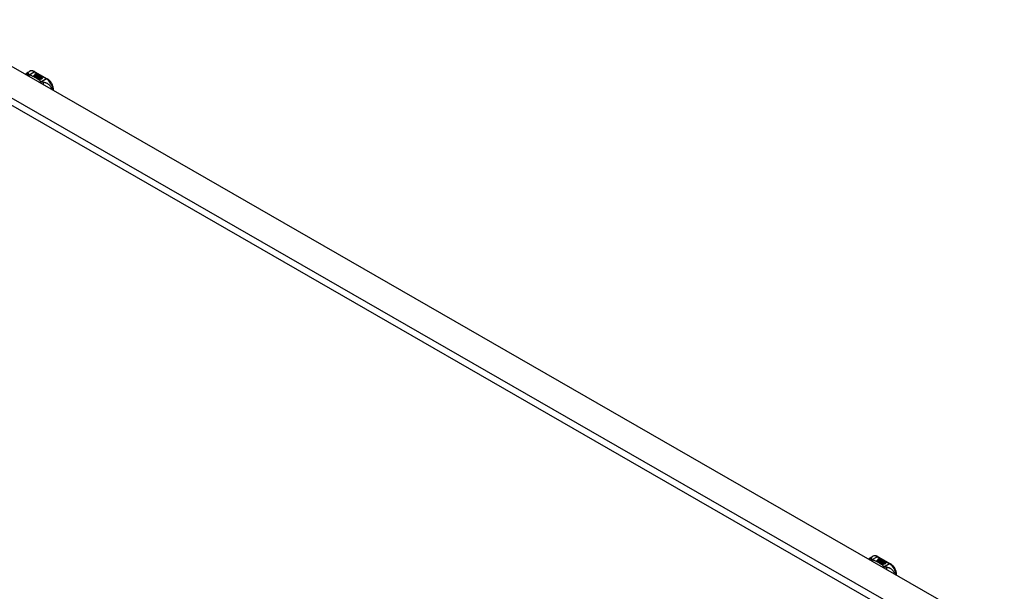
# Model space of a CAD drawing. Header units: inches. Extents: x 484 to 569.5, y 182.5 to 267.5.
# Tile 10 of 11: x 548.1 to 569.3, y 219.7 to 232. Entities that reach past the tile are written whole.
import ezdxf

# ---------------------------------------------------------------- set-up
doc = ezdxf.new("R2010")
doc.units = ezdxf.units.IN
doc.header["$MEASUREMENT"] = 0
doc.layers.add('Visible Edges(ANSI)', color=7, linetype='Continuous', lineweight=25)
doc.layers.add('Visible Tangent Edges(ANSI)', color=7, linetype='Continuous', lineweight=25)

msp = doc.modelspace()

# ---------------------------------------------------------------- linework, layer by layer
at = {"layer": 'Visible Edges(ANSI)'}
for p, q in [((527.134, 243.017), (569.282, 218.746)), ((548.271, 230.912), (548.311, 230.935)), ((548.429, 230.928), (548.693, 230.775)), ((548.43, 230.879), (548.449, 230.887)), ((548.449, 230.885), (548.43, 230.877)), ((548.456, 230.883), (548.437, 230.875)), ((548.449, 230.887), (548.456, 230.883)), ((548.449, 230.887), (548.449, 230.885)), ((548.454, 230.882), (548.449, 230.885)), ((548.403, 230.839), (548.44, 230.86)), ((548.417, 230.83), (548.403, 230.839)), ((548.44, 230.858), (548.404, 230.838)), ((548.455, 230.852), (548.417, 230.83)), ((548.419, 230.829), (548.457, 230.851)), ((548.433, 230.821), (548.419, 230.829)), ((548.457, 230.85), (548.42, 230.829)), ((548.433, 230.872), (548.433, 230.871)), ((548.476, 230.846), (548.433, 230.821)), ((548.434, 230.82), (548.481, 230.847)), ((548.466, 230.802), (548.434, 230.82)), ((548.479, 230.844), (548.436, 230.819)), ((548.44, 230.86), (548.44, 230.858)), ((548.442, 230.87), (548.442, 230.868)), ((548.442, 230.868), (548.442, 230.866)), ((548.449, 230.863), (548.449, 230.862)), ((548.452, 230.857), (548.449, 230.856)), ((548.449, 230.856), (548.455, 230.852)), ((548.449, 230.856), (548.449, 230.854)), ((548.453, 230.852), (548.449, 230.854)), ((548.487, 230.834), (548.449, 230.812)), ((548.449, 230.812), (548.49, 230.816)), ((548.449, 230.812), (548.449, 230.812)), ((548.49, 230.814), (548.451, 230.811)), ((548.472, 230.874), (548.452, 230.866)), ((548.452, 230.856), (548.457, 230.858)), ((548.457, 230.852), (548.452, 230.856)), ((548.453, 230.872), (548.465, 230.877)), ((548.465, 230.876), (548.453, 230.871)), ((548.453, 230.872), (548.453, 230.871)), ((548.457, 230.856), (548.453, 230.855)), ((548.457, 230.858), (548.455, 230.859)), ((548.488, 230.865), (548.457, 230.852)), ((548.457, 230.858), (548.457, 230.856)), ((548.457, 230.851), (548.467, 230.845)), ((548.457, 230.851), (548.457, 230.85)), ((548.467, 230.844), (548.457, 230.85)), ((548.46, 230.851), (548.484, 230.852)), ((548.468, 230.846), (548.46, 230.851)), ((548.484, 230.85), (548.463, 230.849)), ((548.465, 230.877), (548.472, 230.874)), ((548.465, 230.877), (548.465, 230.876)), ((548.47, 230.873), (548.465, 230.876)), ((548.485, 230.805), (548.466, 230.802)), ((548.467, 230.845), (548.476, 230.846)), ((548.467, 230.845), (548.467, 230.844)), ((548.472, 230.844), (548.467, 230.844)), ((548.483, 230.848), (548.468, 230.846)), ((548.469, 230.863), (548.481, 230.868)), ((548.481, 230.867), (548.469, 230.862)), ((548.481, 230.847), (548.476, 230.84)), ((548.476, 230.84), (548.487, 230.834)), ((548.476, 230.84), (548.476, 230.838)), ((548.485, 230.833), (548.476, 230.838)), ((548.479, 230.84), (548.484, 230.847)), ((548.484, 230.846), (548.479, 230.84)), ((548.486, 230.836), (548.479, 230.84)), ((548.481, 230.868), (548.488, 230.865)), ((548.481, 230.868), (548.481, 230.867)), ((548.486, 230.864), (548.481, 230.867)), ((548.481, 230.793), (548.485, 230.805)), ((548.485, 230.804), (548.481, 230.793)), ((548.544, 230.757), (548.481, 230.793)), ((548.484, 230.847), (548.483, 230.848)), ((548.484, 230.852), (548.491, 230.863)), ((548.491, 230.861), (548.484, 230.85)), ((548.484, 230.852), (548.484, 230.85)), ((548.484, 230.847), (548.484, 230.846)), ((548.485, 230.805), (548.485, 230.804)), ((548.492, 230.847), (548.486, 230.836)), ((548.49, 230.816), (548.494, 230.829)), ((548.494, 230.828), (548.49, 230.814)), ((548.49, 230.816), (548.49, 230.814)), ((548.491, 230.863), (548.498, 230.858)), ((548.491, 230.863), (548.491, 230.861)), ((548.498, 230.857), (548.491, 230.861)), ((548.517, 230.848), (548.492, 230.847)), ((548.498, 230.858), (548.493, 230.851)), ((548.493, 230.851), (548.494, 230.85)), ((548.493, 230.851), (548.493, 230.849)), ((548.494, 230.849), (548.493, 230.849)), ((548.494, 230.85), (548.509, 230.852)), ((548.509, 230.85), (548.494, 230.849)), ((548.494, 230.85), (548.494, 230.849)), ((548.494, 230.829), (548.494, 230.828)), ((548.506, 230.809), (548.498, 230.784)), ((548.498, 230.784), (548.513, 230.793)), ((548.498, 230.784), (548.498, 230.784)), ((548.513, 230.791), (548.499, 230.783)), ((548.502, 230.833), (548.502, 230.831)), ((548.505, 230.842), (548.505, 230.84)), ((548.505, 230.842), (548.523, 230.832)), ((548.523, 230.83), (548.505, 230.84)), ((548.518, 230.83), (548.506, 230.836)), ((548.528, 230.811), (548.506, 230.809)), ((548.509, 230.852), (548.517, 230.848)), ((548.509, 230.852), (548.509, 230.85)), ((548.514, 230.848), (548.509, 230.85)), ((548.512, 230.823), (548.51, 230.818)), ((548.51, 230.818), (548.545, 230.822)), ((548.543, 230.82), (548.51, 230.817)), ((548.51, 230.818), (548.51, 230.817)), ((548.513, 230.793), (548.559, 230.766)), ((548.513, 230.793), (548.513, 230.791)), ((548.558, 230.765), (548.513, 230.791)), ((548.514, 230.843), (548.518, 230.845)), ((548.515, 230.794), (548.53, 230.802)), ((548.561, 230.767), (548.515, 230.794)), ((548.518, 230.844), (548.516, 230.842)), ((548.53, 230.801), (548.516, 230.793)), ((548.518, 230.845), (548.518, 230.844)), ((548.518, 230.83), (548.518, 230.828)), ((548.523, 230.832), (548.523, 230.83)), ((548.524, 230.808), (548.528, 230.811)), ((548.545, 230.811), (548.524, 230.808)), ((548.526, 230.835), (548.526, 230.833)), ((548.528, 230.809), (548.527, 230.808)), ((548.528, 230.811), (548.528, 230.809)), ((548.53, 230.802), (548.576, 230.776)), ((548.53, 230.802), (548.53, 230.801)), ((548.575, 230.775), (548.53, 230.801)), ((548.532, 230.804), (548.545, 230.811)), ((548.578, 230.777), (548.532, 230.804)), ((548.545, 230.81), (548.533, 230.803)), ((548.545, 230.822), (548.539, 230.817)), ((548.539, 230.817), (548.582, 230.818)), ((548.539, 230.817), (548.539, 230.816)), ((548.572, 230.816), (548.539, 230.816)), ((548.559, 230.766), (548.544, 230.757)), ((548.545, 230.811), (548.545, 230.81)), ((548.582, 230.818), (548.548, 230.812)), ((548.548, 230.812), (548.593, 230.786)), ((548.548, 230.812), (548.548, 230.81)), ((548.592, 230.785), (548.548, 230.81)), ((548.576, 230.776), (548.561, 230.767)), ((548.593, 230.786), (548.578, 230.777)), ((548.824, 230.527), (548.824, 230.548)), ((566.409, 220.467), (566.449, 220.49)), ((566.541, 220.393), (566.578, 220.415)), ((566.555, 220.385), (566.541, 220.393)), ((566.578, 220.413), (566.542, 220.393)), ((566.593, 220.407), (566.555, 220.385)), ((566.557, 220.384), (566.595, 220.406)), ((566.571, 220.376), (566.557, 220.384)), ((566.595, 220.404), (566.558, 220.383)), ((566.567, 220.482), (566.832, 220.33)), ((566.569, 220.434), (566.588, 220.441)), ((566.588, 220.44), (566.569, 220.432)), ((566.614, 220.401), (566.571, 220.376)), ((566.572, 220.427), (566.572, 220.425)), ((566.573, 220.375), (566.619, 220.402)), ((566.604, 220.357), (566.573, 220.375)), ((566.617, 220.399), (566.574, 220.374)), ((566.594, 220.438), (566.575, 220.43)), ((566.578, 220.415), (566.578, 220.413)), ((566.58, 220.424), (566.58, 220.423)), ((566.58, 220.423), (566.58, 220.421)), ((566.59, 220.412), (566.587, 220.411)), ((566.587, 220.411), (566.593, 220.407)), ((566.587, 220.411), (566.587, 220.409)), ((566.592, 220.406), (566.587, 220.409)), ((566.588, 220.441), (566.594, 220.438)), ((566.588, 220.441), (566.588, 220.44)), ((566.592, 220.437), (566.588, 220.44)), ((566.588, 220.418), (566.588, 220.416)), ((566.625, 220.389), (566.588, 220.367)), ((566.588, 220.367), (566.628, 220.37)), ((566.588, 220.367), (566.588, 220.366)), ((566.628, 220.369), (566.589, 220.366)), ((566.59, 220.41), (566.595, 220.413)), ((566.596, 220.407), (566.59, 220.41)), ((566.591, 220.427), (566.604, 220.432)), ((566.604, 220.431), (566.591, 220.426)), ((566.61, 220.429), (566.591, 220.421)), ((566.591, 220.427), (566.591, 220.426)), ((566.595, 220.411), (566.592, 220.409)), ((566.595, 220.413), (566.594, 220.414)), ((566.595, 220.413), (566.595, 220.411)), ((566.595, 220.406), (566.605, 220.4)), ((566.595, 220.406), (566.595, 220.404)), ((566.605, 220.398), (566.595, 220.404)), ((566.626, 220.419), (566.596, 220.407)), ((566.598, 220.406), (566.622, 220.406)), ((566.606, 220.401), (566.598, 220.406)), ((566.622, 220.405), (566.601, 220.404)), ((566.604, 220.432), (566.61, 220.429)), ((566.604, 220.432), (566.604, 220.431)), ((566.608, 220.428), (566.604, 220.431)), ((566.623, 220.36), (566.604, 220.357)), ((566.605, 220.4), (566.614, 220.401)), ((566.605, 220.4), (566.605, 220.398)), ((566.61, 220.399), (566.605, 220.398)), ((566.621, 220.403), (566.606, 220.401)), ((566.607, 220.418), (566.62, 220.423)), ((566.62, 220.421), (566.607, 220.416)), ((566.619, 220.402), (566.614, 220.395)), ((566.614, 220.395), (566.625, 220.389)), ((566.614, 220.395), (566.614, 220.393)), ((566.624, 220.388), (566.614, 220.393)), ((566.617, 220.395), (566.622, 220.402)), ((566.625, 220.391), (566.617, 220.395)), ((566.622, 220.4), (566.618, 220.394)), ((566.619, 220.348), (566.623, 220.36)), ((566.682, 220.312), (566.619, 220.348)), ((566.62, 220.423), (566.626, 220.419)), ((566.62, 220.423), (566.62, 220.421)), ((566.624, 220.419), (566.62, 220.421)), ((566.623, 220.358), (566.62, 220.348)), ((566.622, 220.402), (566.621, 220.403)), ((566.622, 220.406), (566.629, 220.418)), ((566.629, 220.416), (566.622, 220.405)), ((566.622, 220.406), (566.622, 220.405)), ((566.622, 220.402), (566.622, 220.4)), ((566.623, 220.36), (566.623, 220.358)), ((566.631, 220.402), (566.625, 220.391)), ((566.628, 220.37), (566.632, 220.384)), ((566.632, 220.383), (566.628, 220.369)), ((566.628, 220.37), (566.628, 220.369)), ((566.629, 220.418), (566.637, 220.413)), ((566.629, 220.418), (566.629, 220.416)), ((566.636, 220.412), (566.629, 220.416)), ((566.637, 220.413), (566.631, 220.406)), ((566.631, 220.406), (566.632, 220.405)), ((566.631, 220.406), (566.631, 220.404)), ((566.632, 220.404), (566.631, 220.404)), ((566.655, 220.402), (566.631, 220.402)), ((566.632, 220.405), (566.648, 220.407)), ((566.648, 220.405), (566.632, 220.404)), ((566.632, 220.405), (566.632, 220.404)), ((566.632, 220.384), (566.632, 220.383)), ((566.644, 220.363), (566.636, 220.339)), ((566.636, 220.339), (566.651, 220.347)), ((566.636, 220.339), (566.636, 220.339)), ((566.651, 220.346), (566.637, 220.338)), ((566.64, 220.387), (566.64, 220.386)), ((566.644, 220.396), (566.644, 220.395)), ((566.644, 220.396), (566.661, 220.386)), ((566.661, 220.385), (566.644, 220.395)), ((566.666, 220.366), (566.644, 220.363)), ((566.656, 220.384), (566.645, 220.391)), ((566.648, 220.407), (566.655, 220.402)), ((566.648, 220.407), (566.648, 220.405)), ((566.653, 220.402), (566.648, 220.405)), ((566.65, 220.378), (566.648, 220.373)), ((566.648, 220.373), (566.684, 220.377)), ((566.681, 220.375), (566.648, 220.372)), ((566.648, 220.373), (566.648, 220.372)), ((566.651, 220.347), (566.697, 220.321)), ((566.651, 220.347), (566.651, 220.346)), ((566.696, 220.32), (566.651, 220.346)), ((566.652, 220.398), (566.657, 220.4)), ((566.653, 220.349), (566.668, 220.357)), ((566.699, 220.322), (566.653, 220.349)), ((566.657, 220.399), (566.654, 220.397)), ((566.668, 220.356), (566.654, 220.348)), ((566.656, 220.384), (566.656, 220.383)), ((566.657, 220.4), (566.657, 220.399)), ((566.661, 220.386), (566.661, 220.385)), ((566.663, 220.362), (566.666, 220.366)), ((566.684, 220.366), (566.663, 220.362)), ((566.664, 220.39), (566.664, 220.388)), ((566.666, 220.364), (566.665, 220.363)), ((566.666, 220.366), (566.666, 220.364)), ((566.668, 220.357), (566.715, 220.33)), ((566.668, 220.357), (566.668, 220.356)), ((566.713, 220.33), (566.668, 220.356)), ((566.67, 220.358), (566.684, 220.366)), ((566.717, 220.332), (566.67, 220.358)), ((566.684, 220.365), (566.672, 220.358)), ((566.684, 220.377), (566.678, 220.372)), ((566.678, 220.372), (566.72, 220.373)), ((566.678, 220.372), (566.678, 220.371)), ((566.71, 220.371), (566.678, 220.371)), ((566.697, 220.321), (566.682, 220.312)), ((566.684, 220.366), (566.684, 220.365)), ((566.72, 220.373), (566.686, 220.367)), ((566.686, 220.367), (566.732, 220.34)), ((566.686, 220.367), (566.686, 220.365)), ((566.73, 220.34), (566.686, 220.365)), ((566.715, 220.33), (566.699, 220.322)), ((566.732, 220.34), (566.717, 220.332)), ((566.963, 220.082), (566.963, 220.103))]:
    msp.add_line(p, q, dxfattribs=at)
at = {"layer": 'Visible Edges(ANSI)', "flags": 128}
for points in [[(548.229, 230.87), (548.237, 230.882), (548.247, 230.894), (548.258, 230.904), (548.271, 230.912)], [(548.429, 230.928), (548.415, 230.935), (548.4, 230.941), (548.386, 230.945), (548.371, 230.947), (548.355, 230.948), (548.34, 230.946), (548.325, 230.942), (548.311, 230.935)], [(548.824, 230.548), (548.824, 230.564), (548.822, 230.581), (548.819, 230.597), (548.814, 230.614), (548.809, 230.63), (548.802, 230.646), (548.795, 230.662), (548.787, 230.678), (548.777, 230.693), (548.767, 230.707), (548.756, 230.721), (548.745, 230.734), (548.733, 230.746), (548.72, 230.757), (548.707, 230.767), (548.693, 230.775)], [(566.368, 220.424), (566.376, 220.437), (566.385, 220.448), (566.397, 220.459), (566.409, 220.467)], [(566.567, 220.482), (566.553, 220.49), (566.539, 220.496), (566.524, 220.5), (566.509, 220.502), (566.494, 220.503), (566.478, 220.501), (566.463, 220.497), (566.449, 220.49)], [(566.963, 220.103), (566.962, 220.119), (566.96, 220.136), (566.957, 220.152), (566.953, 220.168), (566.947, 220.185), (566.941, 220.201), (566.933, 220.217), (566.925, 220.233), (566.916, 220.248), (566.906, 220.262), (566.895, 220.276), (566.883, 220.289), (566.871, 220.301), (566.858, 220.312), (566.845, 220.322), (566.832, 220.33)]]:
    msp.add_lwpolyline(points, dxfattribs=at)
at = {"layer": 'Visible Edges(ANSI)'}
for centre, major_axis, start_param, end_param in [((548.43, 230.873), (-0.007, 0), 5.820233, 7.062977), ((548.43, 230.871), (-0.007, 0), 5.820233, 6.078955), ((548.441, 230.87), (0.0192, 0), 2.164208, 2.67864), ((548.441, 230.868), (-0.0192, 0), 5.305801, 5.820233), ((548.437, 230.877), (-0.0164, 0), 0.779792, 1.90155), ((548.437, 230.872), (-0.004, 0), 5.90879, 7.175095), ((548.437, 230.871), (-0.004, 0), 0, 0.89191), ((548.441, 230.871), (-0.0082, 0), 5.323118, 5.90879), ((548.44, 230.874), (0.0084, 0), 4.033503, 4.932446), ((548.44, 230.873), (-0.0084, 0), 0.89191, 1.767313), ((548.445, 230.864), (-0.00676, 0), 5.794367, 7.059467), ((548.456, 230.861), (0.0192, 0), 2.419321, 2.652775), ((548.456, 230.859), (-0.0192, 0), 5.560914, 5.794367), ((548.445, 230.862), (-0.00676, 0), 5.794367, 6.071487), ((548.452, 230.866), (0.016, 0), 3.905964, 4.740051), ((548.452, 230.865), (-0.016, 0), 0.764371, 1.402544), ((548.452, 230.868), (-0.016, 0), 0.776281, 1.787416), ((548.435, 230.887), (0.031, 0), 4.949028, 5.337665), ((548.435, 230.885), (-0.031, 0), 1.80809, 2.196072), ((548.457, 230.862), (-0.0082, 0), 5.323254, 5.908937), ((548.453, 230.863), (-0.004, 0), 5.908937, 7.173827), ((548.453, 230.862), (-0.004, 0), 0, 0.890642), ((548.456, 230.865), (0.0084, 0), 4.032234, 4.932287), ((548.456, 230.864), (-0.0084, 0), 0.890642, 1.484281), ((548.456, 230.864), (-0.0084, 0), 1.514337, 1.790695), ((548.451, 230.878), (0.031, 0), 4.932287, 5.323254), ((548.451, 230.876), (-0.031, 0), 1.790695, 2.181662), ((548.504, 230.833), (-0.0101, 0), 5.913952, 6.982716), ((548.504, 230.832), (-0.0101, 0), 5.913952, 6.142632), ((548.513, 230.836), (0.022, 0), 3.701478, 4.680599), ((548.513, 230.834), (-0.022, 0), 0.559885, 1.507168), ((548.512, 230.831), (-0.0188, 0), 5.081623, 5.913952), ((548.512, 230.83), (-0.0188, 0), 5.081623, 5.913952), ((548.513, 230.836), (-0.0199, 0), 0.617996, 1.556283), ((548.508, 230.833), (-0.00637, 0), 4.999578, 6.390788), ((548.509, 230.833), (-0.0073, 0), 0.107602, 1.123637), ((548.508, 230.831), (-0.00637, 0), 0, 0.107602), ((548.509, 230.831), (-0.0073, 0), 0.107602, 1.123637), ((548.511, 230.835), (0.0112, 0), 4.26523, 5.375571), ((548.511, 230.833), (0.0112, 0), 4.26523, 5.375571), ((548.513, 230.84), (-0.0265, 0), 1.556283, 2.296236), ((548.506, 230.832), (0.0205, 0), 0.343453, 1.17916), ((548.5, 230.825), (0.0405, 0), 0.638101, 1.087938), ((548.5, 230.823), (-0.0405, 0), 3.779694, 4.229531), ((548.52, 230.835), (0.0064, 0), 5.210263, 6.626638), ((548.52, 230.833), (0.0064, 0), 5.210263, 6.283185), ((548.522, 230.834), (0.0132, 0), 5.437829, 6.921287), ((548.522, 230.833), (0.0132, 0), 0.108138, 0.638101), ((566.568, 220.428), (-0.007, 0), 5.820233, 7.062977), ((566.579, 220.425), (0.0192, 0), 2.164208, 2.67864), ((566.579, 220.423), (-0.0192, 0), 5.305801, 5.820233), ((566.568, 220.426), (-0.007, 0), 5.820233, 6.078955), ((566.575, 220.432), (-0.0164, 0), 0.779792, 1.90155), ((566.576, 220.427), (-0.004, 0), 5.90879, 7.175095), ((566.58, 220.426), (-0.0082, 0), 5.323118, 5.90879), ((566.576, 220.425), (-0.004, 0), 0, 0.89191), ((566.578, 220.429), (0.0084, 0), 4.033503, 4.932446), ((566.578, 220.427), (-0.0084, 0), 0.89191, 1.767313), ((566.584, 220.419), (-0.00676, 0), 5.794367, 7.059467), ((566.584, 220.417), (-0.00676, 0), 5.794367, 6.071487), ((566.595, 220.415), (0.0192, 0), 2.419321, 2.652775), ((566.595, 220.414), (-0.0192, 0), 5.560914, 5.794367), ((566.59, 220.421), (0.016, 0), 3.905964, 4.740051), ((566.59, 220.42), (-0.016, 0), 0.764371, 1.402544), ((566.59, 220.423), (-0.016, 0), 0.776281, 1.787416), ((566.573, 220.442), (0.031, 0), 4.949028, 5.337665), ((566.573, 220.44), (-0.031, 0), 1.80809, 2.196072), ((566.592, 220.418), (-0.004, 0), 5.908937, 7.173827), ((566.595, 220.417), (-0.0082, 0), 5.323254, 5.908937), ((566.592, 220.416), (-0.004, 0), 0, 0.890642), ((566.594, 220.42), (0.0084, 0), 4.032234, 4.932287), ((566.594, 220.418), (-0.0084, 0), 0.890642, 1.484281), ((566.594, 220.418), (-0.0084, 0), 1.514337, 1.790695), ((566.589, 220.433), (0.031, 0), 4.932287, 5.323254), ((566.589, 220.431), (-0.031, 0), 1.790695, 2.181662), ((566.642, 220.388), (-0.0101, 0), 5.913952, 6.982716), ((566.642, 220.386), (-0.0101, 0), 5.913952, 6.142632), ((566.651, 220.391), (0.022, 0), 3.701478, 4.680599), ((566.651, 220.389), (-0.022, 0), 0.559885, 1.507168), ((566.65, 220.386), (-0.0188, 0), 5.081623, 5.913952), ((566.65, 220.385), (-0.0188, 0), 5.081623, 5.913952), ((566.651, 220.391), (-0.0199, 0), 0.617996, 1.556283), ((566.646, 220.387), (-0.00637, 0), 4.999578, 6.390788), ((566.647, 220.387), (-0.0073, 0), 0.107602, 1.123637), ((566.646, 220.386), (-0.00637, 0), 0, 0.107602), ((566.647, 220.386), (-0.0073, 0), 0.107602, 1.123637), ((566.649, 220.389), (0.0112, 0), 4.26523, 5.375571), ((566.649, 220.388), (0.0112, 0), 4.26523, 5.375571), ((566.651, 220.395), (-0.0265, 0), 1.556283, 2.296236), ((566.645, 220.387), (0.0205, 0), 0.343453, 1.17916), ((566.638, 220.38), (0.0405, 0), 0.638101, 1.087938), ((566.638, 220.378), (-0.0405, 0), 3.779694, 4.229531), ((566.658, 220.39), (0.0064, 0), 5.210263, 6.626638), ((566.658, 220.388), (0.0064, 0), 5.210263, 6.283185), ((566.66, 220.389), (0.0132, 0), 5.437829, 6.921287), ((566.66, 220.387), (0.0132, 0), 0.108138, 0.638101)]:
    msp.add_ellipse(centre, major_axis=major_axis, ratio=0.575862, start_param=start_param, end_param=end_param, dxfattribs=at)
at = {"layer": 'Visible Tangent Edges(ANSI)'}
for p, q in [((568.621, 218.285), (526.474, 242.556)), ((526.544, 242.677), (568.691, 218.406)), ((548.302, 230.864), (548.409, 230.926)), ((548.409, 230.926), (548.674, 230.773)), ((548.424, 230.875), (548.424, 230.873)), ((548.43, 230.879), (548.43, 230.877)), ((548.435, 230.87), (548.435, 230.869)), ((548.439, 230.866), (548.439, 230.864)), ((548.451, 230.861), (548.451, 230.86)), ((548.458, 230.86), (548.458, 230.859)), ((548.469, 230.863), (548.469, 230.862)), ((548.495, 230.835), (548.495, 230.834)), ((548.502, 230.832), (548.502, 230.831)), ((548.506, 230.829), (548.506, 230.827)), ((548.532, 230.839), (548.532, 230.837)), ((548.674, 230.773), (548.566, 230.711)), ((566.44, 220.419), (566.548, 220.48)), ((566.548, 220.48), (566.812, 220.328)), ((566.562, 220.43), (566.562, 220.428)), ((566.569, 220.434), (566.569, 220.432)), ((566.573, 220.425), (566.573, 220.424)), ((566.578, 220.421), (566.578, 220.419)), ((566.589, 220.416), (566.589, 220.415)), ((566.596, 220.415), (566.596, 220.414)), ((566.607, 220.418), (566.607, 220.416)), ((566.633, 220.39), (566.633, 220.389)), ((566.64, 220.387), (566.64, 220.385)), ((566.644, 220.384), (566.644, 220.382)), ((566.67, 220.394), (566.67, 220.392)), ((566.812, 220.328), (566.704, 220.266))]:
    msp.add_line(p, q, dxfattribs=at)
at = {"layer": 'Visible Tangent Edges(ANSI)', "flags": 128}
for points in [[(548.287, 230.882), (548.285, 230.882), (548.283, 230.882), (548.281, 230.882), (548.278, 230.882), (548.276, 230.881), (548.274, 230.881), (548.272, 230.88), (548.27, 230.88), (548.268, 230.879), (548.266, 230.879), (548.264, 230.878), (548.262, 230.878), (548.259, 230.877), (548.257, 230.876), (548.255, 230.875), (548.253, 230.874), (548.251, 230.873), (548.25, 230.872), (548.248, 230.871), (548.246, 230.87), (548.244, 230.868), (548.242, 230.867), (548.24, 230.866), (548.239, 230.864)], [(548.287, 230.882), (548.286, 230.885), (548.286, 230.887), (548.286, 230.889), (548.286, 230.891), (548.285, 230.894), (548.285, 230.896), (548.285, 230.898), (548.284, 230.899), (548.284, 230.901), (548.283, 230.903), (548.283, 230.905), (548.282, 230.906), (548.282, 230.907), (548.281, 230.909), (548.28, 230.91), (548.28, 230.911), (548.279, 230.912), (548.278, 230.912), (548.277, 230.913), (548.276, 230.913), (548.275, 230.913), (548.273, 230.913), (548.272, 230.913), (548.271, 230.912)], [(548.302, 230.864), (548.301, 230.865), (548.299, 230.866), (548.298, 230.866), (548.297, 230.867), (548.296, 230.868), (548.295, 230.869), (548.294, 230.87), (548.294, 230.871), (548.293, 230.872), (548.292, 230.873), (548.291, 230.873), (548.291, 230.874), (548.29, 230.875), (548.29, 230.876), (548.289, 230.876), (548.289, 230.877), (548.288, 230.878), (548.288, 230.878), (548.288, 230.879), (548.287, 230.88), (548.287, 230.88), (548.287, 230.881), (548.287, 230.881), (548.287, 230.882)], [(548.302, 230.864), (548.3, 230.863), (548.299, 230.863), (548.298, 230.862), (548.297, 230.862), (548.295, 230.861), (548.294, 230.861), (548.293, 230.86), (548.291, 230.859), (548.29, 230.859), (548.289, 230.858), (548.288, 230.857), (548.286, 230.857), (548.285, 230.856), (548.284, 230.855), (548.282, 230.854), (548.281, 230.853), (548.28, 230.853), (548.278, 230.852), (548.277, 230.851), (548.276, 230.85), (548.275, 230.849), (548.273, 230.848), (548.272, 230.847), (548.271, 230.846)], [(548.312, 230.857), (548.311, 230.857), (548.31, 230.856), (548.31, 230.855), (548.309, 230.854), (548.308, 230.854), (548.307, 230.853), (548.306, 230.852), (548.305, 230.851), (548.305, 230.85), (548.304, 230.849), (548.303, 230.848), (548.302, 230.847), (548.301, 230.846), (548.3, 230.845), (548.299, 230.844), (548.299, 230.843), (548.298, 230.842), (548.297, 230.841), (548.296, 230.84), (548.295, 230.838), (548.294, 230.837), (548.294, 230.836), (548.293, 230.835), (548.292, 230.834)], [(548.312, 230.857), (548.312, 230.857), (548.311, 230.858), (548.311, 230.858), (548.31, 230.858), (548.31, 230.858), (548.309, 230.859), (548.309, 230.859), (548.308, 230.859), (548.308, 230.859), (548.307, 230.86), (548.307, 230.86), (548.306, 230.86), (548.306, 230.86), (548.306, 230.861), (548.305, 230.861), (548.305, 230.861), (548.304, 230.861), (548.304, 230.862), (548.304, 230.862), (548.303, 230.862), (548.303, 230.863), (548.302, 230.863), (548.302, 230.863), (548.302, 230.864)], [(548.555, 230.717), (548.547, 230.724), (548.539, 230.731), (548.53, 230.738), (548.522, 230.745), (548.513, 230.751), (548.504, 230.758), (548.495, 230.764), (548.486, 230.77), (548.476, 230.777), (548.466, 230.783), (548.456, 230.789), (548.446, 230.795), (548.436, 230.801), (548.426, 230.806), (548.415, 230.812), (548.404, 230.817), (548.393, 230.823), (548.382, 230.828), (548.371, 230.833), (548.359, 230.838), (548.348, 230.843), (548.336, 230.848), (548.324, 230.853), (548.312, 230.857)], [(548.555, 230.717), (548.554, 230.717), (548.552, 230.716), (548.551, 230.716), (548.55, 230.715), (548.549, 230.715), (548.548, 230.714), (548.546, 230.714), (548.545, 230.713), (548.544, 230.712), (548.543, 230.711), (548.542, 230.711), (548.54, 230.71), (548.539, 230.709), (548.538, 230.708), (548.537, 230.708), (548.535, 230.707), (548.534, 230.706), (548.533, 230.705), (548.532, 230.704), (548.53, 230.703), (548.529, 230.702), (548.528, 230.701), (548.527, 230.7), (548.526, 230.699)], [(548.566, 230.711), (548.565, 230.711), (548.565, 230.71), (548.564, 230.709), (548.563, 230.708), (548.562, 230.707), (548.562, 230.707), (548.561, 230.706), (548.56, 230.705), (548.559, 230.704), (548.558, 230.703), (548.558, 230.702), (548.557, 230.701), (548.556, 230.7), (548.555, 230.699), (548.554, 230.698), (548.554, 230.696), (548.553, 230.695), (548.552, 230.694), (548.551, 230.693), (548.55, 230.692), (548.55, 230.69), (548.549, 230.689), (548.548, 230.688), (548.547, 230.687)], [(548.566, 230.711), (548.566, 230.712), (548.565, 230.712), (548.564, 230.712), (548.564, 230.712), (548.563, 230.713), (548.563, 230.713), (548.562, 230.713), (548.562, 230.713), (548.561, 230.713), (548.561, 230.714), (548.56, 230.714), (548.56, 230.714), (548.559, 230.714), (548.559, 230.715), (548.558, 230.715), (548.558, 230.715), (548.558, 230.715), (548.557, 230.716), (548.557, 230.716), (548.556, 230.716), (548.556, 230.717), (548.556, 230.717), (548.555, 230.717), (548.555, 230.717)], [(548.603, 230.7), (548.601, 230.7), (548.6, 230.701), (548.599, 230.701), (548.597, 230.701), (548.596, 230.701), (548.595, 230.702), (548.593, 230.702), (548.592, 230.702), (548.59, 230.703), (548.589, 230.703), (548.588, 230.704), (548.586, 230.704), (548.584, 230.705), (548.583, 230.705), (548.581, 230.706), (548.579, 230.706), (548.578, 230.707), (548.576, 230.708), (548.574, 230.708), (548.573, 230.709), (548.571, 230.709), (548.569, 230.71), (548.568, 230.711), (548.566, 230.711)], [(548.788, 230.548), (548.786, 230.562), (548.781, 230.576), (548.776, 230.589), (548.77, 230.601), (548.763, 230.612), (548.755, 230.622), (548.747, 230.632), (548.739, 230.64), (548.731, 230.648), (548.722, 230.655), (548.714, 230.661), (548.705, 230.666), (548.696, 230.671), (548.688, 230.676), (548.679, 230.68), (548.671, 230.683), (548.662, 230.686), (548.654, 230.689), (548.645, 230.691), (548.637, 230.694), (548.628, 230.695), (548.62, 230.697), (548.611, 230.699), (548.603, 230.7)], [(548.603, 230.7), (548.603, 230.699), (548.604, 230.697), (548.604, 230.695), (548.604, 230.694), (548.605, 230.692), (548.605, 230.69), (548.605, 230.689), (548.606, 230.687), (548.606, 230.685), (548.606, 230.683), (548.606, 230.681), (548.607, 230.679), (548.607, 230.677), (548.607, 230.675), (548.607, 230.672), (548.607, 230.67), (548.607, 230.668), (548.608, 230.666), (548.608, 230.663), (548.608, 230.661), (548.608, 230.659), (548.608, 230.657), (548.608, 230.654), (548.608, 230.652)], [(566.425, 220.437), (566.423, 220.437), (566.421, 220.437), (566.419, 220.437), (566.417, 220.436), (566.415, 220.436), (566.413, 220.436), (566.41, 220.435), (566.408, 220.435), (566.406, 220.434), (566.404, 220.434), (566.402, 220.433), (566.4, 220.432), (566.398, 220.432), (566.396, 220.431), (566.394, 220.43), (566.392, 220.429), (566.39, 220.428), (566.388, 220.427), (566.386, 220.426), (566.384, 220.424), (566.382, 220.423), (566.38, 220.422), (566.379, 220.42), (566.377, 220.419)], [(566.425, 220.437), (566.425, 220.439), (566.425, 220.442), (566.424, 220.444), (566.424, 220.446), (566.424, 220.448), (566.423, 220.45), (566.423, 220.452), (566.423, 220.454), (566.422, 220.456), (566.422, 220.458), (566.421, 220.459), (566.421, 220.461), (566.42, 220.462), (566.419, 220.464), (566.419, 220.465), (566.418, 220.466), (566.417, 220.467), (566.416, 220.467), (566.415, 220.468), (566.414, 220.468), (566.413, 220.468), (566.412, 220.468), (566.411, 220.468), (566.409, 220.467)], [(566.44, 220.419), (566.439, 220.418), (566.437, 220.418), (566.436, 220.417), (566.435, 220.417), (566.434, 220.416), (566.432, 220.416), (566.431, 220.415), (566.43, 220.414), (566.428, 220.414), (566.427, 220.413), (566.426, 220.412), (566.425, 220.412), (566.423, 220.411), (566.422, 220.41), (566.421, 220.409), (566.419, 220.408), (566.418, 220.407), (566.417, 220.407), (566.415, 220.406), (566.414, 220.405), (566.413, 220.404), (566.412, 220.403), (566.41, 220.402), (566.409, 220.401)], [(566.44, 220.419), (566.439, 220.419), (566.438, 220.42), (566.437, 220.421), (566.436, 220.422), (566.435, 220.423), (566.434, 220.424), (566.433, 220.425), (566.432, 220.426), (566.431, 220.426), (566.43, 220.427), (566.43, 220.428), (566.429, 220.429), (566.428, 220.43), (566.428, 220.43), (566.427, 220.431), (566.427, 220.432), (566.427, 220.432), (566.426, 220.433), (566.426, 220.434), (566.426, 220.434), (566.426, 220.435), (566.425, 220.436), (566.425, 220.436), (566.425, 220.437)], [(566.45, 220.412), (566.45, 220.411), (566.449, 220.411), (566.448, 220.41), (566.447, 220.409), (566.446, 220.408), (566.445, 220.408), (566.445, 220.407), (566.444, 220.406), (566.443, 220.405), (566.442, 220.404), (566.441, 220.403), (566.44, 220.402), (566.44, 220.401), (566.439, 220.4), (566.438, 220.399), (566.437, 220.398), (566.436, 220.397), (566.435, 220.396), (566.434, 220.394), (566.434, 220.393), (566.433, 220.392), (566.432, 220.391), (566.431, 220.39), (566.43, 220.388)], [(566.45, 220.412), (566.45, 220.412), (566.449, 220.412), (566.449, 220.413), (566.448, 220.413), (566.448, 220.413), (566.447, 220.413), (566.447, 220.414), (566.447, 220.414), (566.446, 220.414), (566.446, 220.414), (566.445, 220.415), (566.445, 220.415), (566.444, 220.415), (566.444, 220.415), (566.444, 220.416), (566.443, 220.416), (566.443, 220.416), (566.442, 220.417), (566.442, 220.417), (566.441, 220.417), (566.441, 220.418), (566.441, 220.418), (566.44, 220.418), (566.44, 220.419)], [(566.693, 220.272), (566.685, 220.279), (566.677, 220.286), (566.669, 220.293), (566.66, 220.299), (566.651, 220.306), (566.642, 220.313), (566.633, 220.319), (566.624, 220.325), (566.614, 220.331), (566.605, 220.338), (566.595, 220.344), (566.585, 220.35), (566.574, 220.355), (566.564, 220.361), (566.553, 220.367), (566.542, 220.372), (566.532, 220.378), (566.52, 220.383), (566.509, 220.388), (566.498, 220.393), (566.486, 220.398), (566.474, 220.403), (566.462, 220.407), (566.45, 220.412)], [(566.693, 220.272), (566.692, 220.272), (566.691, 220.271), (566.69, 220.271), (566.688, 220.27), (566.687, 220.27), (566.686, 220.269), (566.685, 220.268), (566.684, 220.268), (566.682, 220.267), (566.681, 220.266), (566.68, 220.266), (566.679, 220.265), (566.677, 220.264), (566.676, 220.263), (566.675, 220.262), (566.674, 220.262), (566.673, 220.261), (566.671, 220.26), (566.67, 220.259), (566.669, 220.258), (566.668, 220.257), (566.666, 220.256), (566.665, 220.255), (566.664, 220.254)], [(566.704, 220.266), (566.704, 220.266), (566.703, 220.265), (566.702, 220.264), (566.701, 220.263), (566.701, 220.262), (566.7, 220.261), (566.699, 220.261), (566.698, 220.26), (566.698, 220.259), (566.697, 220.258), (566.696, 220.257), (566.695, 220.256), (566.694, 220.255), (566.694, 220.254), (566.693, 220.252), (566.692, 220.251), (566.691, 220.25), (566.69, 220.249), (566.69, 220.248), (566.689, 220.247), (566.688, 220.245), (566.687, 220.244), (566.686, 220.243), (566.686, 220.241)], [(566.704, 220.266), (566.704, 220.266), (566.703, 220.267), (566.703, 220.267), (566.702, 220.267), (566.702, 220.267), (566.701, 220.268), (566.701, 220.268), (566.7, 220.268), (566.7, 220.268), (566.699, 220.269), (566.699, 220.269), (566.698, 220.269), (566.698, 220.269), (566.697, 220.269), (566.697, 220.27), (566.696, 220.27), (566.696, 220.27), (566.695, 220.271), (566.695, 220.271), (566.695, 220.271), (566.694, 220.271), (566.694, 220.272), (566.694, 220.272), (566.693, 220.272)], [(566.741, 220.255), (566.74, 220.255), (566.739, 220.255), (566.737, 220.256), (566.736, 220.256), (566.734, 220.256), (566.733, 220.256), (566.732, 220.257), (566.73, 220.257), (566.729, 220.258), (566.727, 220.258), (566.726, 220.258), (566.724, 220.259), (566.723, 220.259), (566.721, 220.26), (566.719, 220.261), (566.718, 220.261), (566.716, 220.262), (566.714, 220.262), (566.713, 220.263), (566.711, 220.264), (566.709, 220.264), (566.708, 220.265), (566.706, 220.266), (566.704, 220.266)], [(566.927, 220.102), (566.924, 220.117), (566.92, 220.13), (566.914, 220.143), (566.908, 220.156), (566.901, 220.167), (566.893, 220.177), (566.885, 220.187), (566.877, 220.195), (566.869, 220.203), (566.86, 220.21), (566.852, 220.216), (566.843, 220.221), (566.835, 220.226), (566.826, 220.23), (566.818, 220.234), (566.809, 220.238), (566.801, 220.241), (566.792, 220.244), (566.784, 220.246), (566.775, 220.248), (566.767, 220.25), (566.758, 220.252), (566.75, 220.254), (566.741, 220.255)], [(566.741, 220.255), (566.742, 220.253), (566.742, 220.252), (566.742, 220.25), (566.743, 220.249), (566.743, 220.247), (566.743, 220.245), (566.744, 220.243), (566.744, 220.241), (566.744, 220.24), (566.745, 220.238), (566.745, 220.236), (566.745, 220.234), (566.745, 220.232), (566.745, 220.229), (566.746, 220.227), (566.746, 220.225), (566.746, 220.223), (566.746, 220.221), (566.746, 220.218), (566.746, 220.216), (566.746, 220.214), (566.746, 220.211), (566.746, 220.209), (566.746, 220.207)]]:
    msp.add_lwpolyline(points, dxfattribs=at)
at = {"layer": 'Visible Tangent Edges(ANSI)'}
for centre, major_axis, ratio, start_param, end_param in [((548.409, 230.765), (-0.098, 0.171), 0.578093, 5.499721, 6.283185), ((548.409, 230.893), (0.0196, 0.0341), 0.578093, 0, 0.783464), ((548.674, 230.741), (0.0196, 0.0341), 0.578093, 0, 0.783464), ((548.674, 230.612), (0.098, -0.171), 0.578093, 0.795218, 2.358128), ((548.785, 230.548), (0.0394, 0), 0.575862, 5.537379, 6.283185), ((566.548, 220.32), (-0.098, 0.171), 0.578093, 5.499721, 6.283185), ((566.548, 220.448), (0.0196, 0.0341), 0.578093, 0, 0.783464), ((566.812, 220.296), (0.0196, 0.0341), 0.578093, 0, 0.783464), ((566.812, 220.167), (0.098, -0.171), 0.578093, 0.795218, 2.358128), ((566.923, 220.103), (0.0394, 0), 0.575862, 5.537379, 6.283185)]:
    msp.add_ellipse(centre, major_axis=major_axis, ratio=ratio, start_param=start_param, end_param=end_param, dxfattribs=at)

doc.saveas('drawing.dxf')
